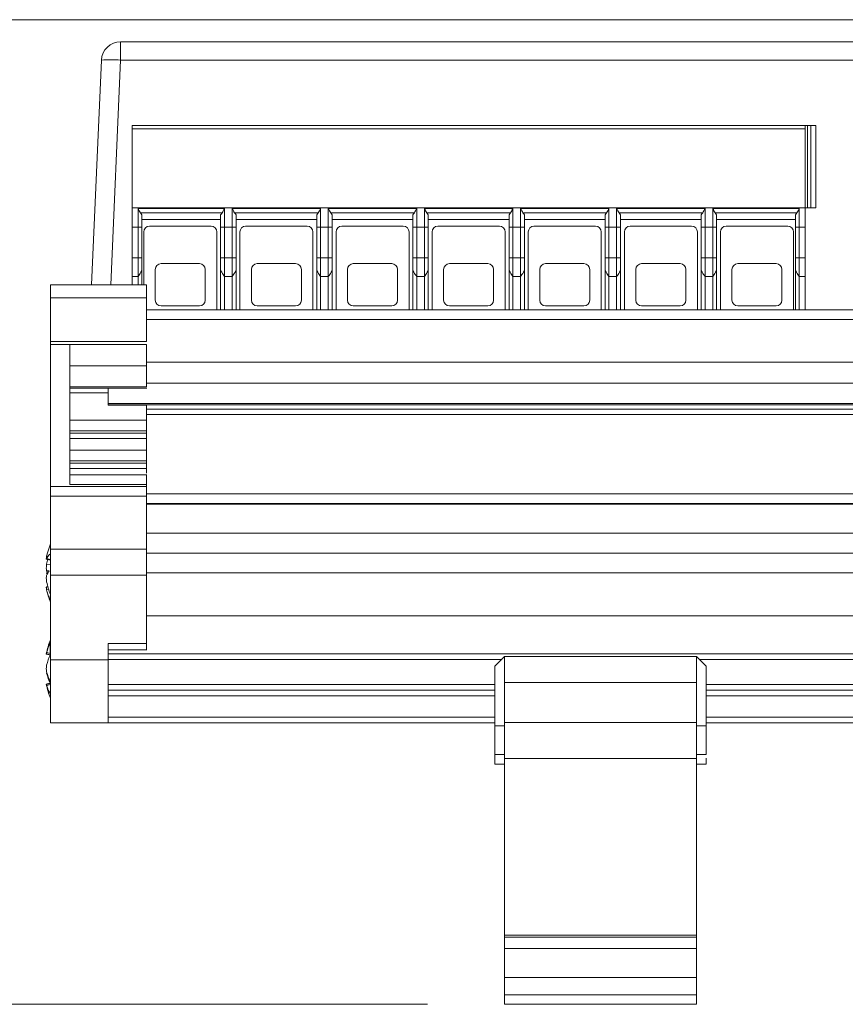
# Model space of a CAD drawing. Header units: millimetres. Extents: x 10 to 277, y 8 to 208.
# Tile 2 of 61: x 34 to 55, y 68 to 94. Entities that reach past the tile are written whole.
import ezdxf

# ---------------------------------------------------------------- set-up
doc = ezdxf.new("R2010")
doc.units = ezdxf.units.MM
doc.styles.add('SLDTEXTSTYLE0', font='TXT', dxfattribs={"width": 0.75})
doc.dimstyles.new('SLDDIMSTYLE0', dxfattribs={"dimtxt": 2.116667, "dimasz": 3, "dimexe": 0, "dimexo": 0.0625, "dimgap": 0.529167, "dimtad": 0, "dimtih": 1, "dimtoh": 1, "dimdec": 1, "dimlfac": 2, "dimrnd": 1e-09, "dimzin": 12, "dimdsep": 46, "dimtxsty": 'SLDTEXTSTYLE0', "dimsah": 1, "dimcen": 0.09, "dimadec": 0, "dimazin": 0, "dimtfac": 1, "dimtdec": 1, "dimtofl": 0, "dimtmove": 0, "dimatfit": 3, "dimfxl": 1, "dimtolj": 1, "dimtzin": 12, "dimarcsym": 0})

# ---------------------------------------------------------------- blocks, each defined once
blk = doc.blocks.new('*D10')
at = {"color": 7, "linetype": 'Continuous', "lineweight": 0}
for p, q in [((57.841, 93.695), (20.723, 93.695)), ((22.223, 93.695), (22.223, 82.813)), ((21.366, 82.561), (21.366, 79.703)), ((21.366, 82.561), (21.795, 82.561)), ((28.551, 82.561), (28.122, 82.561)), ((28.551, 82.561), (28.551, 79.703)), ((21.366, 79.703), (21.795, 79.703)), ((28.551, 79.703), (28.122, 79.703)), ((22.223, 68.068), (22.223, 79.45)), ((44.509, 68.068), (20.723, 68.068))]:
    blk.add_line(p, q, dxfattribs=at)
for points in [[(22.223, 93.695), (21.715, 90.695), (22.731, 90.695)], [(22.223, 68.068), (22.731, 71.068), (21.715, 71.068)]]:
    blk.add_solid(points, dxfattribs=at)
at = {"color": 7, "linetype": 'Continuous', "lineweight": 0, "char_height": 2.1167, "attachment_point": 1, "style": 'SLDTEXTSTYLE0'}
for s, insert in [('51.3', (15.039, 82.179)), ('2.02', (22.223, 82.179))]:
    blk.add_mtext(s, dxfattribs=dict(at, insert=insert))

msp = doc.modelspace()

# ---------------------------------------------------------------- linework, layer by layer
at = {"color": 7, "linetype": 'Continuous', "lineweight": 15}
for p, q in [((36.526, 92.642), (36.526, 93.12)), ((36.526, 93.12), (102.631, 93.12)), ((35.771, 86.793), (36.026, 92.642)), ((36.526, 92.642), (36.27, 86.793)), ((102.631, 92.642), (36.526, 92.642)), ((54.328, 90.945), (36.828, 90.945)), ((36.828, 90.945), (36.828, 90.854)), ((54.328, 90.854), (36.828, 90.854)), ((36.828, 88.795), (36.828, 90.854)), ((54.328, 90.854), (54.328, 90.945)), ((54.393, 90.945), (54.328, 90.945)), ((54.328, 90.854), (54.328, 88.795)), ((54.393, 88.795), (54.393, 90.945)), ((54.482, 90.945), (54.393, 90.945)), ((54.482, 88.795), (54.482, 90.945)), ((54.482, 90.945), (54.613, 90.945)), ((54.613, 90.945), (54.613, 88.795)), ((36.828, 88.795), (36.828, 88.295)), ((36.828, 88.795), (54.328, 88.795)), ((36.978, 88.779), (39.228, 88.779)), ((36.978, 88.295), (36.978, 88.779)), ((39.228, 88.779), (39.228, 88.295)), ((39.428, 88.779), (41.728, 88.779)), ((39.428, 88.295), (39.428, 88.779)), ((41.728, 88.779), (41.728, 88.295)), ((41.928, 88.779), (44.228, 88.779)), ((41.928, 88.295), (41.928, 88.779)), ((44.228, 88.779), (44.228, 88.295)), ((44.428, 88.779), (46.728, 88.779)), ((44.428, 88.295), (44.428, 88.779)), ((46.728, 88.779), (46.728, 88.295)), ((46.928, 88.779), (49.228, 88.779)), ((46.928, 88.295), (46.928, 88.779)), ((49.228, 88.779), (49.228, 88.295)), ((49.428, 88.779), (51.728, 88.779)), ((49.428, 88.295), (49.428, 88.779)), ((51.728, 88.779), (51.728, 88.295)), ((51.928, 88.779), (54.178, 88.779)), ((51.928, 88.295), (51.928, 88.779)), ((54.178, 88.779), (54.178, 88.295)), ((54.328, 88.295), (54.328, 88.795)), ((54.328, 88.795), (54.393, 88.795)), ((54.393, 88.795), (54.482, 88.795)), ((54.613, 88.795), (54.482, 88.795)), ((37.04, 88.667), (39.166, 88.667)), ((37.078, 88.619), (37.078, 88.295)), ((37.078, 88.495), (39.128, 88.495)), ((37.428, 88.494), (37.428, 88.495)), ((39.128, 88.295), (39.128, 88.619)), ((39.49, 88.667), (41.666, 88.667)), ((39.528, 88.619), (39.528, 88.295)), ((39.528, 88.495), (41.628, 88.495)), ((39.528, 88.494), (40.578, 88.494)), ((39.928, 88.495), (39.928, 88.494)), ((40.578, 88.494), (41.628, 88.494)), ((41.228, 88.495), (41.228, 88.494)), ((41.628, 88.295), (41.628, 88.619)), ((41.99, 88.667), (44.166, 88.667)), ((42.028, 88.619), (42.028, 88.295)), ((42.028, 88.495), (44.128, 88.495)), ((43.078, 88.494), (42.028, 88.494)), ((42.428, 88.495), (42.428, 88.494)), ((44.128, 88.494), (43.078, 88.494)), ((43.728, 88.495), (43.728, 88.494)), ((44.128, 88.295), (44.128, 88.619)), ((44.49, 88.667), (46.666, 88.667)), ((44.528, 88.619), (44.528, 88.295)), ((44.528, 88.495), (46.628, 88.495)), ((45.578, 88.494), (44.528, 88.494)), ((44.928, 88.495), (44.928, 88.494)), ((46.628, 88.494), (45.578, 88.494)), ((46.228, 88.495), (46.228, 88.494)), ((46.628, 88.295), (46.628, 88.619)), ((46.99, 88.667), (49.166, 88.667)), ((47.028, 88.619), (47.028, 88.295)), ((47.028, 88.495), (49.128, 88.495)), ((48.078, 88.494), (47.028, 88.494)), ((47.428, 88.495), (47.428, 88.494)), ((49.128, 88.494), (48.078, 88.494)), ((48.728, 88.495), (48.728, 88.494)), ((49.128, 88.295), (49.128, 88.619)), ((49.49, 88.667), (51.666, 88.667)), ((49.528, 88.619), (49.528, 88.295)), ((49.528, 88.495), (51.628, 88.495)), ((50.578, 88.494), (49.528, 88.494)), ((49.928, 88.495), (49.928, 88.494)), ((51.628, 88.494), (50.578, 88.494)), ((51.228, 88.495), (51.228, 88.494)), ((51.628, 88.295), (51.628, 88.619)), ((51.99, 88.667), (54.116, 88.667)), ((52.028, 88.619), (52.028, 88.295)), ((52.028, 88.495), (54.078, 88.495)), ((53.078, 88.494), (52.028, 88.494)), ((52.428, 88.495), (52.428, 88.494)), ((54.078, 88.494), (53.078, 88.494)), ((53.728, 88.495), (53.728, 88.494)), ((54.078, 88.295), (54.078, 88.619)), ((36.828, 88.295), (36.978, 88.295)), ((36.828, 87.495), (36.828, 88.295)), ((36.978, 87.495), (36.978, 88.295)), ((37.078, 88.295), (36.978, 88.295)), ((37.078, 87.495), (37.078, 88.295)), ((37.128, 88.17), (37.128, 86.793)), ((38.878, 88.32), (37.278, 88.32)), ((39.028, 86.143), (39.028, 88.17)), ((39.128, 88.295), (39.228, 88.295)), ((39.128, 87.495), (39.128, 88.295)), ((39.428, 88.295), (39.228, 88.295)), ((39.228, 87.495), (39.228, 88.295)), ((39.528, 88.295), (39.428, 88.295)), ((39.428, 88.295), (39.428, 87.495)), ((39.528, 88.295), (39.528, 87.495)), ((39.628, 88.17), (39.628, 86.143)), ((41.378, 88.32), (39.778, 88.32)), ((41.528, 86.143), (41.528, 88.17)), ((41.628, 88.295), (41.728, 88.295)), ((41.628, 87.495), (41.628, 88.295)), ((41.928, 88.295), (41.728, 88.295)), ((41.728, 87.495), (41.728, 88.295)), ((42.028, 88.295), (41.928, 88.295)), ((41.928, 88.295), (41.928, 87.495)), ((42.028, 88.295), (42.028, 87.495)), ((42.128, 88.17), (42.128, 86.143)), ((43.878, 88.32), (42.278, 88.32)), ((44.028, 86.143), (44.028, 88.17)), ((44.128, 88.295), (44.228, 88.295)), ((44.128, 87.495), (44.128, 88.295)), ((44.428, 88.295), (44.228, 88.295)), ((44.228, 87.495), (44.228, 88.295)), ((44.528, 88.295), (44.428, 88.295)), ((44.428, 88.295), (44.428, 87.495)), ((44.528, 88.295), (44.528, 87.495)), ((44.628, 88.17), (44.628, 86.143)), ((46.378, 88.32), (44.778, 88.32)), ((46.528, 86.143), (46.528, 88.17)), ((46.628, 88.295), (46.728, 88.295)), ((46.628, 87.495), (46.628, 88.295)), ((46.928, 88.295), (46.728, 88.295)), ((46.728, 87.495), (46.728, 88.295)), ((47.028, 88.295), (46.928, 88.295)), ((46.928, 88.295), (46.928, 87.495)), ((47.028, 88.295), (47.028, 87.495)), ((47.128, 88.17), (47.128, 86.143)), ((48.878, 88.32), (47.278, 88.32)), ((49.028, 86.143), (49.028, 88.17)), ((49.128, 88.295), (49.228, 88.295)), ((49.128, 87.495), (49.128, 88.295)), ((49.428, 88.295), (49.228, 88.295)), ((49.228, 87.495), (49.228, 88.295)), ((49.528, 88.295), (49.428, 88.295)), ((49.428, 88.295), (49.428, 87.495)), ((49.528, 88.295), (49.528, 87.495)), ((49.628, 88.17), (49.628, 86.143)), ((51.378, 88.32), (49.778, 88.32)), ((51.528, 86.143), (51.528, 88.17)), ((51.628, 88.295), (51.728, 88.295)), ((51.628, 87.495), (51.628, 88.295)), ((51.928, 88.295), (51.728, 88.295)), ((51.728, 87.495), (51.728, 88.295)), ((51.928, 88.295), (51.928, 87.495)), ((52.028, 88.295), (51.928, 88.295)), ((52.028, 88.295), (52.028, 87.495)), ((52.128, 88.17), (52.128, 86.143)), ((53.878, 88.32), (52.278, 88.32)), ((54.028, 86.143), (54.028, 88.17)), ((54.178, 88.295), (54.078, 88.295)), ((54.078, 87.495), (54.078, 88.295)), ((54.178, 88.295), (54.328, 88.295)), ((54.178, 88.295), (54.178, 87.495)), ((54.328, 88.295), (54.328, 87.495)), ((36.828, 87.495), (36.978, 87.495)), ((36.828, 87.011), (36.828, 87.495)), ((36.978, 87.495), (37.078, 87.495)), ((36.978, 87.011), (36.978, 87.495)), ((37.078, 87.168), (37.078, 87.495)), ((39.128, 87.495), (39.228, 87.495)), ((39.128, 87.495), (39.128, 87.168)), ((39.228, 87.495), (39.228, 87.011)), ((39.228, 87.495), (39.428, 87.495)), ((39.428, 87.011), (39.428, 87.495)), ((39.428, 87.495), (39.528, 87.495)), ((39.528, 87.168), (39.528, 87.495)), ((41.628, 87.495), (41.728, 87.495)), ((41.628, 87.495), (41.628, 87.168)), ((41.728, 87.495), (41.728, 87.011)), ((41.728, 87.495), (41.928, 87.495)), ((41.928, 87.011), (41.928, 87.495)), ((41.928, 87.495), (42.028, 87.495)), ((42.028, 87.168), (42.028, 87.495)), ((44.128, 87.495), (44.228, 87.495)), ((44.128, 87.495), (44.128, 87.168)), ((44.228, 87.495), (44.228, 87.011)), ((44.228, 87.495), (44.428, 87.495)), ((44.428, 87.011), (44.428, 87.495)), ((44.428, 87.495), (44.528, 87.495)), ((44.528, 87.168), (44.528, 87.495)), ((46.628, 87.495), (46.728, 87.495)), ((46.628, 87.495), (46.628, 87.168)), ((46.728, 87.495), (46.728, 87.011)), ((46.728, 87.495), (46.928, 87.495)), ((46.928, 87.011), (46.928, 87.495)), ((46.928, 87.495), (47.028, 87.495)), ((47.028, 87.168), (47.028, 87.495)), ((49.128, 87.495), (49.228, 87.495)), ((49.128, 87.495), (49.128, 87.168)), ((49.228, 87.495), (49.228, 87.011)), ((49.228, 87.495), (49.428, 87.495)), ((49.428, 87.011), (49.428, 87.495)), ((49.428, 87.495), (49.528, 87.495)), ((49.528, 87.168), (49.528, 87.495)), ((51.628, 87.495), (51.728, 87.495)), ((51.628, 87.495), (51.628, 87.168)), ((51.728, 87.495), (51.928, 87.495)), ((51.728, 87.495), (51.728, 87.011)), ((51.928, 87.011), (51.928, 87.495)), ((51.928, 87.495), (52.028, 87.495)), ((52.028, 87.168), (52.028, 87.495)), ((54.178, 87.495), (54.078, 87.495)), ((54.078, 87.495), (54.078, 87.168)), ((54.178, 87.495), (54.178, 87.011)), ((54.328, 87.495), (54.178, 87.495)), ((54.328, 87.495), (54.328, 87.011)), ((37.051, 87.12), (37.078, 87.168)), ((37.078, 86.793), (37.078, 87.168)), ((37.428, 86.395), (37.428, 87.195)), ((37.578, 87.345), (38.578, 87.345)), ((38.728, 87.195), (38.728, 86.395)), ((39.156, 87.12), (39.128, 87.168)), ((39.128, 87.168), (39.128, 86.143)), ((39.501, 87.12), (39.528, 87.168)), ((39.528, 86.143), (39.528, 87.168)), ((39.928, 86.395), (39.928, 87.195)), ((40.078, 87.345), (41.078, 87.345)), ((41.228, 87.195), (41.228, 86.395)), ((41.656, 87.12), (41.628, 87.168)), ((41.628, 87.168), (41.628, 86.143)), ((42.001, 87.12), (42.028, 87.168)), ((42.028, 86.143), (42.028, 87.168)), ((42.428, 86.395), (42.428, 87.195)), ((42.578, 87.345), (43.578, 87.345)), ((43.728, 87.195), (43.728, 86.395)), ((44.156, 87.12), (44.128, 87.168)), ((44.128, 87.168), (44.128, 86.143)), ((44.501, 87.12), (44.528, 87.168)), ((44.528, 86.143), (44.528, 87.168)), ((44.928, 86.395), (44.928, 87.195)), ((45.078, 87.345), (46.078, 87.345)), ((46.228, 87.195), (46.228, 86.395)), ((46.656, 87.12), (46.628, 87.168)), ((46.628, 87.168), (46.628, 86.143)), ((47.001, 87.12), (47.028, 87.168)), ((47.028, 86.143), (47.028, 87.168)), ((47.428, 86.395), (47.428, 87.195)), ((47.578, 87.345), (48.578, 87.345)), ((48.728, 87.195), (48.728, 86.395)), ((49.156, 87.12), (49.128, 87.168)), ((49.128, 87.168), (49.128, 86.143)), ((49.501, 87.12), (49.528, 87.168)), ((49.528, 86.143), (49.528, 87.168)), ((49.928, 86.395), (49.928, 87.195)), ((50.078, 87.345), (51.078, 87.345)), ((51.228, 87.195), (51.228, 86.395)), ((51.656, 87.12), (51.628, 87.168)), ((51.628, 87.168), (51.628, 86.143)), ((52.001, 87.12), (52.028, 87.168)), ((52.028, 86.143), (52.028, 87.168)), ((52.428, 86.395), (52.428, 87.195)), ((52.578, 87.345), (53.578, 87.345)), ((53.728, 87.195), (53.728, 86.395)), ((54.106, 87.12), (54.078, 87.168)), ((54.078, 87.168), (54.078, 86.143)), ((36.978, 87.011), (36.828, 87.011)), ((36.828, 86.793), (36.828, 87.011)), ((36.978, 86.793), (36.978, 87.011)), ((39.428, 87.011), (39.228, 87.011)), ((39.228, 87.011), (39.228, 86.143)), ((39.428, 86.143), (39.428, 87.011)), ((41.928, 87.011), (41.728, 87.011)), ((41.728, 87.011), (41.728, 86.143)), ((41.928, 86.143), (41.928, 87.011)), ((44.428, 87.011), (44.228, 87.011)), ((44.228, 87.011), (44.228, 86.143)), ((44.428, 86.143), (44.428, 87.011)), ((46.928, 87.011), (46.728, 87.011)), ((46.728, 87.011), (46.728, 86.143)), ((46.928, 86.143), (46.928, 87.011)), ((49.428, 87.011), (49.228, 87.011)), ((49.228, 87.011), (49.228, 86.143)), ((49.428, 86.143), (49.428, 87.011)), ((51.928, 87.011), (51.728, 87.011)), ((51.728, 87.011), (51.728, 86.143)), ((51.928, 86.143), (51.928, 87.011)), ((54.328, 87.011), (54.178, 87.011)), ((54.178, 87.011), (54.178, 86.143)), ((54.328, 86.143), (54.328, 87.011)), ((37.203, 86.793), (34.703, 86.793)), ((34.703, 86.459), (34.703, 86.543)), ((37.203, 86.459), (34.703, 86.459)), ((34.703, 85.321), (34.703, 86.459)), ((37.203, 85.321), (37.203, 86.459)), ((37.203, 86.143), (101.953, 86.143)), ((38.578, 86.245), (37.578, 86.245)), ((41.078, 86.245), (40.078, 86.245)), ((43.578, 86.245), (42.578, 86.245)), ((46.078, 86.245), (45.078, 86.245)), ((48.578, 86.245), (47.578, 86.245)), ((51.078, 86.245), (50.078, 86.245)), ((53.578, 86.245), (52.578, 86.245)), ((101.953, 85.893), (37.203, 85.893)), ((34.703, 85.321), (37.203, 85.321)), ((35.203, 85.238), (34.703, 85.238)), ((34.703, 81.543), (34.703, 85.238)), ((35.203, 81.601), (35.203, 85.238)), ((35.203, 85.238), (37.203, 85.238)), ((35.203, 84.688), (37.203, 84.688)), ((37.203, 84.785), (101.953, 84.785)), ((37.203, 84.688), (37.203, 84.135)), ((37.203, 84.135), (35.203, 84.135)), ((37.203, 84.234), (101.953, 84.234)), ((35.203, 83.983), (36.203, 83.983)), ((36.203, 83.936), (36.203, 84.047)), ((36.203, 83.708), (102.953, 83.708)), ((36.203, 83.658), (37.203, 83.658)), ((37.203, 83.658), (37.203, 83.274)), ((101.953, 83.557), (37.203, 83.557)), ((101.953, 83.42), (37.203, 83.42)), ((35.203, 82.992), (37.203, 82.992)), ((37.203, 82.929), (35.203, 82.929)), ((37.203, 82.792), (35.203, 82.792)), ((37.203, 82.992), (37.203, 82.929)), ((37.203, 82.792), (37.203, 82.495)), ((35.203, 82.212), (37.203, 82.212)), ((35.203, 82.15), (37.203, 82.15)), ((35.203, 82.013), (37.203, 82.013)), ((37.203, 82.212), (37.203, 82.15)), ((37.203, 82.013), (37.203, 81.894)), ((34.703, 81.543), (37.203, 81.543)), ((37.203, 81.601), (35.203, 81.601)), ((37.203, 81.543), (37.203, 81.601)), ((37.203, 81.293), (34.703, 81.293)), ((34.703, 79.918), (34.703, 81.293)), ((37.203, 79.918), (37.203, 81.293)), ((101.953, 81.101), (37.203, 81.101)), ((101.953, 81.083), (37.203, 81.083)), ((37.203, 80.333), (101.953, 80.333)), ((34.703, 79.918), (37.203, 79.918)), ((101.953, 79.807), (37.203, 79.807)), ((34.602, 79.667), (34.703, 79.643)), ((34.602, 79.52), (34.703, 79.511)), ((34.666, 79.35), (34.602, 79.356)), ((34.617, 79.313), (34.602, 79.314)), ((37.203, 79.234), (34.703, 79.234)), ((34.703, 77.038), (34.703, 79.234)), ((101.953, 79.294), (37.203, 79.294)), ((37.203, 77.457), (37.203, 79.234)), ((34.652, 78.872), (34.602, 78.86)), ((34.602, 78.856), (34.619, 78.786)), ((34.602, 78.856), (34.602, 78.856)), ((34.609, 78.823), (34.631, 78.739)), ((101.953, 78.18), (37.203, 78.18)), ((36.203, 77.457), (37.203, 77.457)), ((34.602, 77.224), (34.698, 77.201)), ((102.953, 77.193), (36.203, 77.193)), ((34.703, 77.038), (36.203, 77.038)), ((34.703, 75.393), (34.703, 77.038)), ((36.203, 77.043), (46.434, 77.043)), ((46.509, 77.118), (46.259, 76.868)), ((46.509, 77.118), (51.509, 77.118)), ((46.509, 77.118), (46.509, 76.447)), ((51.509, 77.118), (51.509, 76.447)), ((51.759, 76.868), (51.509, 77.118)), ((51.584, 77.043), (84.185, 77.043)), ((34.61, 76.691), (34.602, 76.691)), ((46.259, 76.868), (46.259, 75.318)), ((51.759, 75.318), (51.759, 76.868)), ((34.703, 76.393), (34.602, 76.368)), ((36.203, 76.393), (46.259, 76.393)), ((51.509, 76.447), (46.509, 76.447)), ((46.509, 75.404), (46.509, 76.447)), ((51.509, 75.404), (51.509, 76.447)), ((51.759, 76.393), (84.01, 76.393)), ((46.259, 76.243), (36.203, 76.243)), ((84.01, 76.243), (51.759, 76.243)), ((46.259, 76.093), (36.203, 76.093)), ((84.01, 76.093), (51.759, 76.093)), ((36.203, 75.393), (34.703, 75.393)), ((46.259, 75.543), (36.203, 75.543)), ((46.259, 75.393), (36.203, 75.393)), ((46.509, 75.404), (51.509, 75.404)), ((46.509, 74.468), (46.509, 75.404)), ((51.509, 74.468), (51.509, 75.404)), ((84.01, 75.543), (51.759, 75.543)), ((84.01, 75.393), (51.759, 75.393)), ((46.509, 75.318), (46.259, 75.318)), ((46.259, 75.318), (46.259, 74.568)), ((51.509, 75.318), (51.759, 75.318)), ((46.259, 74.568), (46.509, 74.568)), ((46.259, 74.568), (46.259, 74.318)), ((46.259, 74.318), (46.509, 74.318)), ((46.509, 74.468), (51.509, 74.468)), ((46.509, 69.869), (46.509, 74.468)), ((51.509, 74.568), (51.759, 74.568)), ((51.509, 69.869), (51.509, 74.468)), ((51.509, 74.318), (51.759, 74.318)), ((46.509, 69.869), (51.509, 69.869)), ((46.509, 69.869), (46.509, 69.818)), ((51.509, 69.818), (46.509, 69.818)), ((46.509, 69.518), (46.509, 69.818)), ((51.509, 69.869), (51.509, 69.818)), ((51.509, 69.818), (51.509, 69.518)), ((51.509, 69.518), (46.509, 69.518)), ((46.509, 68.768), (46.509, 69.518)), ((51.509, 69.518), (51.509, 68.768)), ((46.509, 68.768), (51.509, 68.768)), ((46.509, 68.318), (46.509, 68.768)), ((51.509, 68.768), (51.509, 68.318)), ((51.509, 68.318), (46.509, 68.318)), ((51.509, 68.318), (51.509, 68.068)), ((46.509, 68.068), (51.509, 68.068))]:
    msp.add_line(p, q, dxfattribs=at)
at = {"color": 7, "linetype": 'Continuous', "lineweight": 15, "flags": 128}
for points in [[(34.631, 79.847), (34.631, 79.846), (34.602, 79.732)], [(34.602, 79.356), (34.628, 79.299), (34.636, 79.284)]]:
    msp.add_lwpolyline(points, dxfattribs=at)
at = {"color": 7, "linetype": 'Continuous', "lineweight": 15}
for centre, radius, start, end in [((36.526, 92.62), 0.5, 90, 177.5), ((36.276, 89.772), 2.88, 85.0253, 94.9747), ((37.278, 88.17), 0.15, 90, 180), ((38.878, 88.17), 0.15, 0, 90), ((39.778, 88.17), 0.15, 90, 180), ((41.378, 88.17), 0.15, 0, 90), ((42.278, 88.17), 0.15, 90, 180), ((43.878, 88.17), 0.15, 0, 90), ((44.778, 88.17), 0.15, 90, 180), ((46.378, 88.17), 0.15, 0, 90), ((47.278, 88.17), 0.15, 90, 180), ((48.878, 88.17), 0.15, 0, 90), ((49.778, 88.17), 0.15, 90, 180), ((51.378, 88.17), 0.15, 0, 90), ((52.278, 88.17), 0.15, 90, 180), ((53.878, 88.17), 0.15, 0, 90), ((37.578, 87.195), 0.15, 90, 180), ((38.578, 87.195), 0.15, 0, 90), ((40.078, 87.195), 0.15, 90, 180), ((41.078, 87.195), 0.15, 0, 90), ((42.578, 87.195), 0.15, 90, 180), ((43.578, 87.195), 0.15, 0, 90), ((45.078, 87.195), 0.15, 90, 180), ((46.078, 87.195), 0.15, 0, 90), ((47.578, 87.195), 0.15, 90, 180), ((48.578, 87.195), 0.15, 0, 90), ((50.078, 87.195), 0.15, 90, 180), ((51.078, 87.195), 0.15, 0, 90), ((52.578, 87.195), 0.15, 90, 180), ((53.578, 87.195), 0.15, 0, 90), ((37.578, 86.395), 0.15, 180, 270), ((38.578, 86.395), 0.15, 270, 0), ((40.078, 86.395), 0.15, 180, 270), ((41.078, 86.395), 0.15, 270, 0), ((42.578, 86.395), 0.15, 180, 270), ((43.578, 86.395), 0.15, 270, 0), ((45.078, 86.395), 0.15, 180, 270), ((46.078, 86.395), 0.15, 270, 0), ((47.578, 86.395), 0.15, 180, 270), ((48.578, 86.395), 0.15, 270, 0), ((50.078, 86.395), 0.15, 180, 270), ((51.078, 86.395), 0.15, 270, 0), ((52.578, 86.395), 0.15, 180, 270), ((53.578, 86.395), 0.15, 270, 0), ((36.559, 79.293), 2.006, 157.7001, 163.9681), ((36.172, 79.405), 1.602, 163.9744, 168.4352), ((35.004, 79.477), 0.444, 135.761, 154.7376), ((36.342, 79.174), 1.774, 164.0658, 168.7629), ((35.214, 78.978), 0.662, 145.7932, 157.6448), ((35.307, 79.032), 0.745, 155.8854, 161.237), ((36.376, 79.42), 1.809, 191.2877, 202.3018), ((36.163, 79.179), 1.594, 191.5524, 203.5385), ((36.559, 79.293), 2.006, 196.0319, 202.2999), ((35.059, 78.638), 0.369, 165.0145, 194.9855), ((36.559, 76.793), 2.006, 157.7001, 168.5569), ((35.624, 76.961), 1.056, 150.8543, 165.5598), ((35.62, 77.323), 0.93, 170.57, 189.43), ((35.903, 76.576), 1.34, 153.6883, 166.2283), ((35.831, 77.052), 1.274, 195.0484, 207.6475), ((35.903, 77.01), 1.34, 193.7717, 206.3117), ((36.559, 76.793), 2.006, 191.3979, 202.2999), ((35.514, 76.625), 0.948, 195.7633, 211.228)]:
    msp.add_arc(centre, radius, start, end, dxfattribs=at)
for points, degree in [([(37.04, 88.667), (37.02, 88.704), (36.999, 88.742), (36.978, 88.779)], 3), ([(39.228, 88.779), (39.208, 88.742), (39.187, 88.704), (39.166, 88.667)], 3), ([(39.49, 88.667), (39.47, 88.704), (39.449, 88.742), (39.428, 88.779)], 3), ([(41.728, 88.779), (41.708, 88.742), (41.687, 88.704), (41.666, 88.667)], 3), ([(41.99, 88.667), (41.97, 88.704), (41.949, 88.742), (41.928, 88.779)], 3), ([(44.228, 88.779), (44.208, 88.742), (44.187, 88.704), (44.166, 88.667)], 3), ([(44.49, 88.667), (44.47, 88.704), (44.449, 88.742), (44.428, 88.779)], 3), ([(46.728, 88.779), (46.708, 88.742), (46.687, 88.704), (46.666, 88.667)], 3), ([(46.99, 88.667), (46.97, 88.704), (46.949, 88.742), (46.928, 88.779)], 3), ([(49.228, 88.779), (49.208, 88.742), (49.187, 88.704), (49.166, 88.667)], 3), ([(49.49, 88.667), (49.47, 88.704), (49.449, 88.742), (49.428, 88.779)], 3), ([(51.728, 88.779), (51.708, 88.742), (51.687, 88.704), (51.666, 88.667)], 3), ([(51.99, 88.667), (51.97, 88.704), (51.949, 88.742), (51.928, 88.779)], 3), ([(54.178, 88.779), (54.158, 88.742), (54.137, 88.704), (54.116, 88.667)], 3), ([(37.04, 88.667), (37.054, 88.651), (37.067, 88.635), (37.078, 88.619)], 3), ([(37.078, 88.494), (37.412, 88.494), (37.745, 88.494), (38.078, 88.494)], 3), ([(37.428, 88.495), (37.428, 88.494)], 1), ([(39.166, 88.667), (39.153, 88.651), (39.14, 88.635), (39.128, 88.619)], 3), ([(39.528, 88.619), (39.517, 88.635), (39.504, 88.651), (39.49, 88.667)], 3), ([(39.928, 88.495), (39.928, 88.494)], 1), ([(41.228, 88.494), (41.228, 88.495)], 1), ([(41.666, 88.667), (41.653, 88.651), (41.64, 88.635), (41.628, 88.619)], 3), ([(41.99, 88.667), (42.004, 88.651), (42.017, 88.635), (42.028, 88.619)], 3), ([(42.428, 88.495), (42.428, 88.494)], 1), ([(43.728, 88.494), (43.728, 88.495)], 1), ([(44.166, 88.667), (44.153, 88.651), (44.14, 88.635), (44.128, 88.619)], 3), ([(44.49, 88.667), (44.504, 88.651), (44.517, 88.635), (44.528, 88.619)], 3), ([(44.928, 88.495), (44.928, 88.494)], 1), ([(46.228, 88.494), (46.228, 88.495)], 1), ([(46.666, 88.667), (46.653, 88.651), (46.64, 88.635), (46.628, 88.619)], 3), ([(46.99, 88.667), (47.004, 88.651), (47.017, 88.635), (47.028, 88.619)], 3), ([(47.428, 88.495), (47.428, 88.494)], 1), ([(48.728, 88.494), (48.728, 88.495)], 1), ([(49.166, 88.667), (49.153, 88.651), (49.14, 88.635), (49.128, 88.619)], 3), ([(49.49, 88.667), (49.504, 88.651), (49.517, 88.635), (49.528, 88.619)], 3), ([(49.928, 88.495), (49.928, 88.494)], 1), ([(51.228, 88.494), (51.228, 88.495)], 1), ([(51.666, 88.667), (51.653, 88.651), (51.64, 88.635), (51.628, 88.619)], 3), ([(51.99, 88.667), (52.004, 88.651), (52.017, 88.635), (52.028, 88.619)], 3), ([(52.428, 88.495), (52.428, 88.494)], 1), ([(53.728, 88.494), (53.728, 88.495)], 1), ([(54.116, 88.667), (54.103, 88.651), (54.09, 88.635), (54.078, 88.619)], 3), ([(37.051, 87.12), (37.028, 87.08), (37.003, 87.044), (36.978, 87.011)], 3), ([(39.228, 87.011), (39.203, 87.044), (39.179, 87.08), (39.156, 87.12)], 3), ([(39.501, 87.12), (39.478, 87.08), (39.453, 87.044), (39.428, 87.011)], 3), ([(41.728, 87.011), (41.703, 87.044), (41.679, 87.08), (41.656, 87.12)], 3), ([(42.001, 87.12), (41.978, 87.08), (41.953, 87.044), (41.928, 87.011)], 3), ([(44.228, 87.011), (44.203, 87.044), (44.179, 87.08), (44.156, 87.12)], 3), ([(44.501, 87.12), (44.478, 87.08), (44.453, 87.044), (44.428, 87.011)], 3), ([(46.728, 87.011), (46.703, 87.044), (46.679, 87.08), (46.656, 87.12)], 3), ([(47.001, 87.12), (46.978, 87.08), (46.953, 87.044), (46.928, 87.011)], 3), ([(49.228, 87.011), (49.203, 87.044), (49.179, 87.08), (49.156, 87.12)], 3), ([(49.501, 87.12), (49.478, 87.08), (49.453, 87.044), (49.428, 87.011)], 3), ([(51.728, 87.011), (51.703, 87.044), (51.679, 87.08), (51.656, 87.12)], 3), ([(52.001, 87.12), (51.978, 87.08), (51.953, 87.044), (51.928, 87.011)], 3), ([(54.178, 87.011), (54.153, 87.044), (54.129, 87.08), (54.106, 87.12)], 3), ([(34.703, 85.321), (34.703, 85.296), (34.703, 85.268), (34.703, 85.238)], 3), ([(37.203, 84.989), (37.203, 85.076), (37.203, 85.163), (37.203, 85.238)], 3), ([(37.203, 84.688), (37.203, 84.774), (37.203, 84.881), (37.203, 84.989)], 3), ([(35.203, 84.101), (37.204, 84.101)], 1), ([(36.203, 84.047), (36.203, 84.065), (36.203, 84.083), (36.203, 84.101)], 3), ([(36.203, 83.658), (36.203, 83.751), (36.203, 83.844), (36.203, 83.936)], 3), ([(36.203, 83.668), (102.953, 83.668)], 1), ([(37.204, 83.271), (35.203, 83.271)], 1), ([(37.203, 82.992), (37.203, 83.018), (37.203, 83.069), (37.203, 83.121)], 3), ([(37.203, 82.792), (37.203, 82.8), (37.203, 82.816), (37.203, 82.834), (37.203, 82.842)], 3), ([(37.204, 82.492), (35.203, 82.492)], 1), ([(37.203, 82.212), (37.203, 82.238), (37.203, 82.29), (37.203, 82.342)], 3), ([(37.203, 82.013), (37.203, 82.028), (37.203, 82.046), (37.203, 82.063)], 3), ([(37.204, 81.851), (35.203, 81.851)], 1), ([(34.703, 81.543), (34.703, 81.468), (34.703, 81.381), (34.703, 81.293)], 3), ([(37.203, 81.293), (37.203, 81.381), (37.203, 81.468), (37.203, 81.543)], 3), ([(101.953, 81.351), (37.203, 81.351)], 1), ([(34.703, 79.918), (34.703, 79.686), (34.703, 79.453), (34.703, 79.234)], 3), ([(37.203, 79.234), (37.203, 79.453), (37.203, 79.686), (37.203, 79.918)], 3), ([(34.594, 79.657), (34.703, 79.631)], 1), ([(34.632, 78.938), (34.594, 78.929)], 1), ([(36.203, 77.038), (36.203, 77.178), (36.203, 77.317), (36.203, 77.457)], 3), ([(34.593, 77.187), (34.697, 77.161)], 1), ([(36.203, 77.293), (37.204, 77.293)], 1), ([(34.703, 76.426), (34.593, 76.399)], 1), ([(51.511, 73.981), (51.509, 73.981)], 1), ([(51.509, 73.753), (51.511, 73.753)], 1)]:
    msp.add_open_spline(points, degree=degree, dxfattribs=at)
for points, knots in [([(34.703, 86.793), (34.703, 86.793), (34.703, 86.763), (34.703, 86.648), (34.703, 86.564), (34.703, 86.459)], [0, 0, 0, 0, 0.5, 0.5, 1, 1, 1, 1]), ([(37.203, 86.459), (37.203, 86.564), (37.203, 86.648), (37.203, 86.763), (37.203, 86.793), (37.203, 86.793)], [0, 0, 0, 0, 0.5, 0.5, 1, 1, 1, 1]), ([(37.203, 83.121), (37.203, 83.161), (37.203, 83.2), (37.203, 83.255), (37.203, 83.271), (37.203, 83.271)], [0, 0, 0, 0, 0.5, 0.5, 1, 1, 1, 1]), ([(37.203, 82.842), (37.203, 82.848), (37.203, 82.86), (37.203, 82.877), (37.203, 82.895), (37.203, 82.914), (37.203, 82.924), (37.203, 82.929)], [0, 0, 0, 0, 0.167586, 0.332664, 0.500339, 0.74872, 1, 1, 1, 1]), ([(37.203, 82.342), (37.203, 82.381), (37.203, 82.42), (37.203, 82.476), (37.203, 82.492), (37.203, 82.492)], [0, 0, 0, 0, 0.5, 0.5, 1, 1, 1, 1]), ([(37.203, 82.063), (37.203, 82.069), (37.203, 82.08), (37.203, 82.097), (37.203, 82.116), (37.203, 82.135), (37.203, 82.145), (37.203, 82.15)], [0, 0, 0, 0, 0.167586, 0.332664, 0.500339, 0.74872, 1, 1, 1, 1]), ([(37.203, 81.601), (37.203, 81.641), (37.203, 81.722), (37.203, 81.803), (37.203, 81.848), (37.203, 81.846), (37.203, 81.846)], [0, 0, 0, 0, 0.279142, 0.558289, 0.837431, 1, 1, 1, 1]), ([(34.703, 80.692), (34.703, 80.632), (34.703, 80.573), (34.703, 80.488), (34.703, 80.463), (34.703, 80.463)], [0, 0, 0, 0, 0.5, 0.5, 1, 1, 1, 1]), ([(34.602, 79.726), (34.596, 79.697), (34.593, 79.675), (34.593, 79.653), (34.596, 79.654), (34.602, 79.667)], [0, 0, 0, 0, 0.5, 0.5, 1, 1, 1, 1]), ([(34.602, 79.356), (34.596, 79.37), (34.593, 79.396), (34.593, 79.456), (34.596, 79.491), (34.602, 79.52)], [0, 0, 0, 0, 0.5, 0.5, 1, 1, 1, 1]), ([(34.602, 79.23), (34.596, 79.216), (34.593, 79.19), (34.593, 79.13), (34.596, 79.095), (34.602, 79.066)], [0, 0, 0, 0, 0.5, 0.5, 1, 1, 1, 1]), ([(34.602, 78.86), (34.599, 78.872), (34.595, 78.896), (34.592, 78.919), (34.592, 78.93), (34.594, 78.928), (34.595, 78.928)], [0, 0, 0, 0, 0.305207, 0.610422, 0.915616, 1, 1, 1, 1]), ([(37.203, 77.297), (37.203, 77.296), (37.203, 77.294), (37.203, 77.323), (37.203, 77.378), (37.203, 77.431), (37.203, 77.457)], [0, 0, 0, 0, 0.142859, 0.428572, 0.714287, 1, 1, 1, 1]), ([(34.593, 77.19), (34.593, 77.191), (34.593, 77.192), (34.597, 77.205), (34.6, 77.219), (34.602, 77.224)], [0, 0, 0, 0, 0.1903416, 0.7064128, 1, 1, 1, 1]), ([(34.602, 76.895), (34.596, 76.871), (34.593, 76.839), (34.593, 76.775), (34.596, 76.744), (34.602, 76.721)], [0, 0, 0, 0, 0.5, 0.5, 1, 1, 1, 1]), ([(36.203, 75.393), (36.203, 75.393), (36.203, 75.432), (36.203, 75.585), (36.203, 75.699), (36.203, 75.991), (36.203, 76.169), (36.203, 76.573), (36.203, 76.799), (36.203, 77.038)], [0, 0, 0, 0, 0.25, 0.25, 0.5, 0.5, 0.75, 0.75, 1, 1, 1, 1]), ([(34.602, 76.368), (34.599, 76.376), (34.595, 76.392), (34.592, 76.401), (34.593, 76.397), (34.593, 76.396)], [0, 0, 0, 0, 0.3817958, 0.7635882, 1, 1, 1, 1]), ([(51.759, 74.568), (51.759, 74.568), (51.759, 74.588), (51.759, 74.663), (51.759, 74.718), (51.759, 74.857), (51.759, 74.94), (51.759, 75.122), (51.759, 75.22), (51.759, 75.318)], [0, 0, 0, 0, 0.25, 0.25, 0.5, 0.5, 0.75, 0.75, 1, 1, 1, 1]), ([(51.759, 74.318), (51.759, 74.326), (51.759, 74.339), (51.759, 74.435), (51.759, 74.471)], [0, 0, 0, 0, 0.630023, 1, 1, 1, 1]), ([(51.509, 73.867), (51.509, 73.897), (51.509, 73.926), (51.509, 73.969), (51.509, 73.981), (51.509, 73.981)], [0, 0, 0, 0, 0.5, 0.5, 1, 1, 1, 1]), ([(46.509, 68.318), (46.509, 68.253), (46.509, 68.188), (46.509, 68.095), (46.509, 68.068), (46.509, 68.068)], [0, 0, 0, 0, 0.5, 0.5, 1, 1, 1, 1])]:
    msp.add_open_spline(points, degree=3, knots=knots, dxfattribs=at)

# ---------------------------------------------------------------- dimensions: what is measured, and where the dimension line sits
at = {"color": 7, "linetype": 'Continuous', "lineweight": 0}
dim = msp.add_linear_dim(base=(22.223, 93.695), p1=(46.509, 68.068), p2=(59.841, 93.695), angle=90, dimstyle='SLDDIMSTYLE0', dxfattribs=at)
dim.commit()
dim.dimension.update_dxf_attribs({"geometry": '*D10', "text_midpoint": (22.223, 81.132), "dimtype": 160})

doc.saveas('drawing.dxf')
